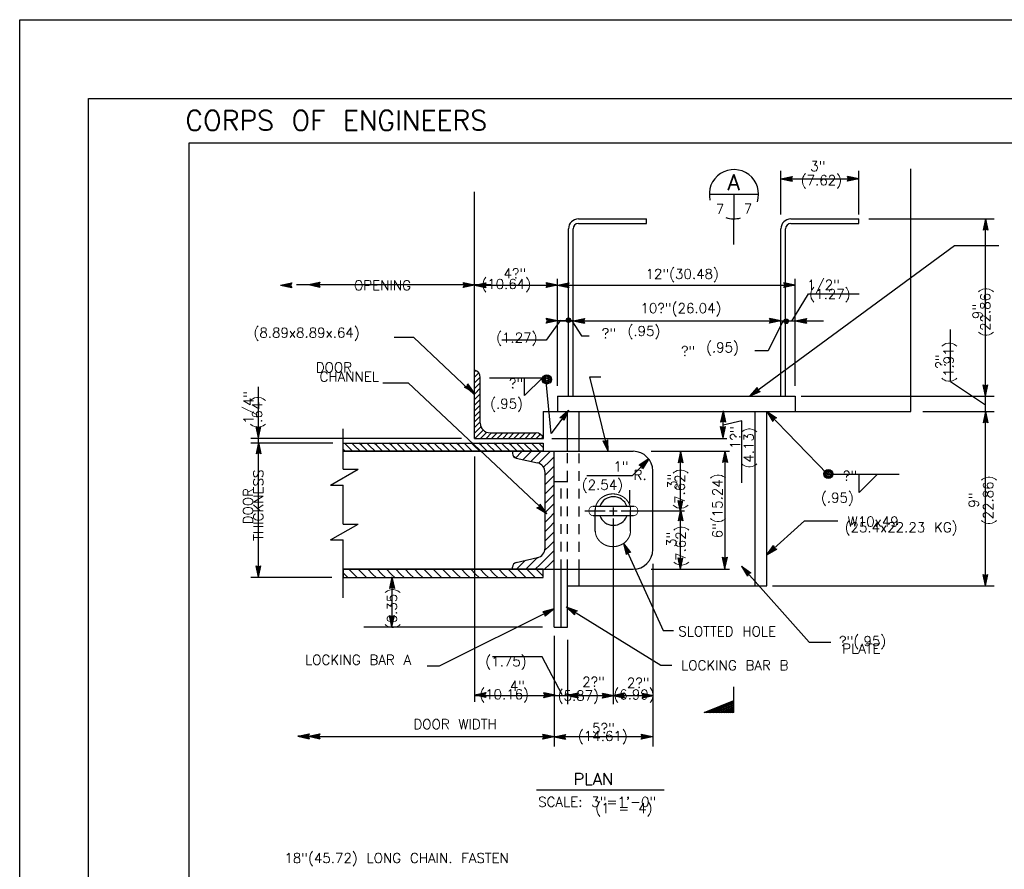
# Model space of a CAD drawing. Extents: x -16 to 1164, y -18 to 483.
# Tile 4 of 15: x -16 to -4, y 1 to 12. Entities that reach past the tile are written whole.
import ezdxf
from ezdxf.enums import TextEntityAlignment as Align

# ---------------------------------------------------------------- set-up
doc = ezdxf.new("R2010")
doc.units = 0
doc.header["$MEASUREMENT"] = 0
doc.linetypes.add('HIDDEN2', pattern=[0.1875, 0.125, -0.0625])
doc.layers.add('LETTERING', color=7, linetype='CONTINUOUS')
doc.layers.add('OUTLINE', color=7, linetype='CONTINUOUS')
doc.styles.add('TXT_SHX', font='txt.shx')

# ---------------------------------------------------------------- blocks, each defined once
blk = doc.blocks.new('LT1')
at = {"layer": 'OUTLINE', "color": 24, "linetype": 'CONTINUOUS'}
for p, q in [((0, 0), (-0.0015, 0.00032)), ((-0.00135, 0), (-0.0015, 0.00032)), ((0, 0), (-0.0015, -0.00032)), ((-0.0015, -0.00032), (-0.00135, 0)), ((-0.00039, 0), (-0.00136, 0.00021)), ((-0.00127, 0), (-0.00136, 0.00021)), ((-0.00039, 0), (-0.00136, -0.00021)), ((-0.00136, -0.00021), (-0.00127, 0)), ((-0.00076, 0), (-0.00123, 0.00009)), ((-0.00119, 0), (-0.00123, 0.00009)), ((-0.00076, 0), (-0.00123, -0.0001)), ((-0.00123, -0.0001), (-0.00119, 0))]:
    blk.add_line(p, q, dxfattribs=at)
blk = doc.blocks.new('REBAR0')
at = {"layer": 'OUTLINE', "color": 24, "linetype": 'CONTINUOUS'}
for radius in [0.00482, 0.00374, 0.00274, 0.00138]:
    blk.add_circle((0.0002, -0.0046), radius, dxfattribs=at)
blk = doc.blocks.new('FILLET')
at = {"layer": 'OUTLINE', "color": 24, "linetype": 'CONTINUOUS'}
for q in [(0, 0), (0.00236, -0.00002)]:
    blk.add_line((0, -0.00239), q, dxfattribs=at)

msp = doc.modelspace()

# ---------------------------------------------------------------- linework, layer by layer
at = {"layer": 'LETTERING', "color": 7, "linetype": 'CONTINUOUS'}
for p, q in [((-7.283, 9.287), (-6.659, 9.287)), ((-6.971, 9.287), (-6.971, 8.975)), ((-6.971, 8.649), (-6.971, 8.975)), ((-6.971, 2.701), (-6.971, 3.025)), ((-7.35, 2.701), (-6.971, 2.851)), ((-7.319, 2.701), (-6.971, 2.839)), ((-7.286, 2.701), (-6.971, 2.826)), ((-7.263, 2.701), (-6.971, 2.817)), ((-7.227, 2.701), (-6.971, 2.803)), ((-7.193, 2.701), (-6.971, 2.789)), ((-7.152, 2.701), (-6.971, 2.773)), ((-7.125, 2.701), (-6.971, 2.762)), ((-6.971, 2.701), (-7.35, 2.701)), ((-7.093, 2.701), (-6.971, 2.75)), ((-7.064, 2.701), (-6.971, 2.738)), ((-7.035, 2.701), (-6.971, 2.727)), ((-7.015, 2.701), (-6.971, 2.719)), ((-6.988, 2.701), (-6.971, 2.708))]:
    msp.add_line(p, q, dxfattribs=at)
for start, end in [(341.9698, 193.8121), (251.0405, 285.7467)]:
    msp.add_arc((-6.971, 9.287), 0.313, start, end, dxfattribs=at)
at = {"layer": 'OUTLINE', "color": 7, "linetype": 'CONTINUOUS'}
for p, q in [((-16.043, -18.495), (-16.043, 11.505)), ((-16.043, 11.505), (25.957, 11.505)), ((-15.168, 10.505), (25.082, 10.505)), ((-15.168, -17.499), (-15.168, 10.505)), ((-13.89, 9.94), (24.352, 9.94)), ((-13.89, -16.933), (-13.89, 9.94)), ((-6.374, 9.029), (-6.374, 9.583)), ((-5.385, 9.029), (-5.385, 9.583)), ((-4.724, 6.525), (-4.724, 9.609)), ((-6.374, 9.483), (-5.385, 9.483)), ((-10.265, 6.184), (-10.265, 9.317)), ((-8.947, 8.972), (-8.083, 8.972)), ((-8.947, 8.915), (-8.083, 8.915)), ((-8.083, 8.915), (-8.083, 8.972)), ((-6.249, 8.972), (-5.385, 8.972)), ((-6.249, 8.915), (-5.385, 8.915)), ((-5.385, 8.915), (-5.385, 8.972)), ((-5.259, 8.972), (-3.664, 8.972)), ((-3.776, 6.72), (-3.776, 8.972)), ((-9.072, 6.719), (-9.072, 8.847)), ((-9.014, 6.719), (-9.014, 8.847)), ((-6.374, 6.719), (-6.374, 8.847)), ((-6.316, 6.719), (-6.316, 8.847)), ((-6.772, 6.719), (-4.169, 8.635)), ((-4.169, 8.635), (-3.604, 8.635)), ((-12.525, 8.138), (-12.374, 8.138)), ((-12.374, 8.138), (-10.058, 8.138)), ((-10.265, 8.131), (-9.211, 8.131)), ((-9.211, 6.85), (-9.211, 8.212)), ((-9.211, 8.131), (-6.191, 8.131)), ((-6.191, 6.85), (-6.191, 8.212)), ((-6.235, 7.672), (-6.022, 8.02)), ((-6.022, 8.02), (-5.379, 8.02)), ((-9.175, 7.686), (-9.355, 7.431)), ((-9.227, 7.684), (-9.004, 7.684)), ((-9.211, 7.677), (-9.072, 7.677)), ((-9.072, 7.677), (-9.013, 7.677)), ((-9.029, 7.676), (-8.908, 7.486)), ((-9.013, 7.677), (-6.374, 7.677)), ((-6.356, 7.664), (-6.534, 7.295)), ((-6.374, 7.677), (-6.316, 7.677)), ((-6.316, 7.677), (-6.191, 7.677)), ((-6.191, 7.677), (-5.834, 7.677)), ((-4.219, 6.907), (-4.219, 7.568)), ((-11.038, 7.465), (-11.285, 7.465)), ((-10.265, 6.739), (-11.038, 7.465)), ((-9.355, 7.431), (-9.921, 7.431)), ((-8.908, 7.486), (-8.808, 7.486)), ((-6.534, 7.295), (-6.704, 7.295)), ((-10.264, 7.033), (-10.262, 7.036)), ((-10.262, 7.036), (-10.25, 7.047)), ((-10.262, 6.965), (-10.211, 7.015)), ((-11.104, 6.885), (-11.432, 6.885)), ((-9.37, 5.256), (-11.109, 6.89)), ((-10.264, 6.962), (-10.262, 6.965)), ((-10.264, 6.891), (-10.262, 6.894)), ((-10.262, 6.894), (-10.194, 6.961)), ((-10.262, 6.823), (-10.194, 6.891)), ((-10.194, 6.379), (-10.194, 6.958)), ((-9.359, 6.95), (-10.076, 6.95)), ((-9.293, 6.245), (-9.359, 6.95)), ((-8.567, 6.02), (-8.801, 6.965)), ((-8.801, 6.965), (-8.66, 6.965)), ((-4.219, 6.907), (-3.775, 6.609)), ((-13.01, 6.125), (-13.01, 6.838)), ((-10.264, 6.82), (-10.262, 6.823)), ((-10.262, 6.752), (-10.194, 6.82)), ((-10.264, 6.749), (-10.262, 6.752)), ((-10.264, 6.678), (-10.262, 6.681)), ((-10.262, 6.681), (-10.194, 6.749)), ((-10.262, 6.61), (-10.194, 6.678)), ((-9.211, 6.719), (-6.191, 6.719)), ((-9.211, 6.719), (-9.211, 6.524)), ((-6.191, 6.719), (-6.191, 6.524)), ((-6.116, 6.719), (-3.664, 6.719)), ((-3.776, 6.525), (-3.776, 6.719)), ((-10.264, 6.608), (-10.262, 6.61)), ((-10.264, 6.537), (-10.262, 6.539)), ((-10.262, 6.539), (-10.194, 6.607)), ((-10.262, 6.468), (-10.194, 6.536)), ((-9.392, 6.525), (-4.724, 6.525)), ((-9.391, 6.184), (-9.391, 6.525)), ((-9.083, 6.525), (-9.293, 6.245)), ((-9.083, 6.02), (-9.083, 6.525)), ((-8.936, 6.022), (-8.936, 6.525)), ((-7.109, 6.184), (-7.109, 6.526)), ((-6.702, 4.311), (-6.702, 6.525)), ((-6.554, 4.311), (-6.554, 6.525)), ((-6.554, 6.525), (-5.783, 5.731)), ((-4.573, 6.525), (-3.665, 6.525)), ((-3.776, 4.311), (-3.776, 6.525)), ((-10.264, 6.466), (-10.262, 6.468)), ((-10.264, 6.395), (-10.262, 6.397)), ((-10.262, 6.397), (-10.194, 6.465)), ((-10.262, 6.326), (-10.194, 6.394)), ((-6.871, 6.405), (-7.109, 6.353)), ((-6.871, 5.621), (-6.871, 6.406)), ((-11.934, 5.791), (-11.934, 6.305)), ((-10.264, 6.324), (-10.262, 6.326)), ((-10.264, 6.253), (-10.262, 6.255)), ((-10.262, 6.255), (-10.191, 6.326)), ((-10.262, 6.184), (-10.191, 6.255)), ((-10.191, 6.326), (-10.184, 6.333)), ((-10.191, 6.255), (-10.156, 6.29)), ((-10.191, 6.184), (-10.12, 6.255)), ((-10.12, 6.255), (-10.112, 6.263)), ((-10.12, 6.184), (-10.05, 6.254)), ((-10.069, 6.254), (-9.485, 6.254)), ((-10.049, 6.184), (-9.979, 6.254)), ((-9.978, 6.184), (-9.908, 6.254)), ((-9.907, 6.184), (-9.837, 6.254)), ((-9.836, 6.184), (-9.766, 6.254)), ((-9.765, 6.184), (-9.695, 6.254)), ((-9.694, 6.184), (-9.624, 6.254)), ((-9.623, 6.184), (-9.553, 6.254)), ((-9.552, 6.184), (-9.483, 6.254)), ((-10.433, 6.184), (-13.106, 6.184)), ((-10.265, 6.184), (-9.391, 6.184)), ((-9.481, 6.184), (-9.429, 6.237)), ((-9.41, 6.184), (-9.397, 6.198)), ((-9.283, 6.184), (-7.06, 6.184)), ((-12.067, 6.125), (-13.106, 6.125)), ((-13.01, 4.415), (-13.01, 6.125)), ((-11.934, 6.125), (-9.392, 6.125)), ((-11.909, 6.02), (-11.934, 6.045)), ((-11.934, 6.02), (-8.252, 6.02)), ((-11.888, 6.094), (-11.919, 6.125)), ((-11.814, 6.02), (-11.888, 6.094)), ((-11.793, 6.094), (-11.824, 6.125)), ((-11.719, 6.02), (-11.793, 6.094)), ((-11.698, 6.094), (-11.729, 6.125)), ((-11.624, 6.02), (-11.698, 6.094)), ((-11.603, 6.094), (-11.634, 6.125)), ((-11.529, 6.02), (-11.603, 6.094)), ((-11.508, 6.094), (-11.539, 6.125)), ((-11.434, 6.02), (-11.508, 6.094)), ((-11.413, 6.094), (-11.444, 6.125)), ((-11.339, 6.02), (-11.413, 6.094)), ((-11.318, 6.094), (-11.349, 6.125)), ((-11.244, 6.02), (-11.318, 6.094)), ((-11.223, 6.094), (-11.254, 6.125)), ((-11.149, 6.02), (-11.223, 6.094)), ((-11.128, 6.094), (-11.159, 6.125)), ((-11.054, 6.02), (-11.128, 6.094)), ((-11.033, 6.094), (-11.064, 6.125)), ((-10.959, 6.02), (-11.033, 6.094)), ((-10.938, 6.094), (-10.969, 6.125)), ((-10.864, 6.02), (-10.938, 6.094)), ((-10.843, 6.094), (-10.874, 6.125)), ((-10.769, 6.02), (-10.843, 6.094)), ((-10.748, 6.094), (-10.779, 6.125)), ((-10.674, 6.02), (-10.748, 6.094)), ((-10.653, 6.094), (-10.684, 6.125)), ((-10.579, 6.02), (-10.653, 6.094)), ((-10.558, 6.094), (-10.589, 6.125)), ((-10.484, 6.02), (-10.558, 6.094)), ((-10.463, 6.094), (-10.494, 6.125)), ((-10.389, 6.02), (-10.463, 6.094)), ((-10.368, 6.094), (-10.399, 6.125)), ((-10.294, 6.02), (-10.368, 6.094)), ((-10.273, 6.094), (-10.304, 6.125)), ((-10.199, 6.02), (-10.273, 6.094)), ((-10.178, 6.094), (-10.209, 6.125)), ((-10.104, 6.02), (-10.178, 6.094)), ((-10.083, 6.094), (-10.114, 6.125)), ((-10.009, 6.02), (-10.083, 6.094)), ((-9.988, 6.094), (-10.019, 6.125)), ((-9.914, 6.02), (-9.988, 6.094)), ((-9.893, 6.094), (-9.924, 6.125)), ((-9.819, 6.02), (-9.893, 6.094)), ((-9.798, 6.094), (-9.829, 6.125)), ((-9.724, 6.02), (-9.798, 6.094)), ((-9.782, 6.021), (-9.782, 5.993)), ((-9.781, 6.018), (-9.78, 6.02)), ((-9.743, 5.937), (-9.672, 6.009)), ((-9.703, 6.094), (-9.734, 6.125)), ((-9.629, 6.02), (-9.703, 6.094)), ((-9.672, 6.009), (-9.661, 6.02)), ((-9.647, 5.914), (-9.553, 6.009)), ((-9.608, 6.094), (-9.639, 6.125)), ((-9.534, 6.02), (-9.608, 6.094)), ((-9.553, 6.009), (-9.542, 6.02)), ((-9.55, 5.892), (-9.434, 6.009)), ((-9.513, 6.094), (-9.544, 6.125)), ((-9.439, 6.02), (-9.513, 6.094)), ((-9.418, 6.094), (-9.449, 6.125)), ((-9.434, 6.009), (-9.423, 6.02)), ((-9.434, 5.89), (-9.315, 6.009)), ((-9.392, 6.068), (-9.418, 6.094)), ((-9.392, 6.125), (-9.392, 6.018)), ((-9.315, 6.009), (-9.304, 6.02)), ((-9.254, 3.783), (-9.254, 6.02)), ((-8.022, 6.02), (-7.029, 6.02)), ((-7.649, 5.261), (-7.649, 6.02)), ((-7.084, 4.521), (-7.084, 6.02)), ((-10.265, 5.952), (-10.265, 2.836)), ((-9.735, 5.934), (-9.468, 5.874)), ((-9.455, 5.869), (-9.434, 5.89)), ((-9.388, 5.817), (-9.315, 5.89)), ((-9.315, 5.89), (-9.255, 5.95)), ((-8.053, 5.922), (-8.264, 5.71)), ((-12.097, 5.589), (-11.744, 5.791)), ((-11.934, 5.791), (-11.744, 5.791)), ((-9.37, 5.716), (-9.315, 5.771)), ((-9.315, 5.771), (-9.255, 5.831)), ((-8.002, 4.771), (-8.002, 5.77)), ((-9.37, 4.79), (-9.37, 5.752)), ((-9.37, 5.597), (-9.315, 5.652)), ((-9.315, 5.652), (-9.255, 5.712)), ((-9.254, 5.635), (-9.082, 5.635)), ((-8.264, 5.71), (-8.84, 5.71)), ((-5.783, 5.731), (-4.874, 5.731)), ((-12.097, 5.589), (-11.934, 5.589)), ((-11.934, 5.095), (-11.934, 5.589)), ((-9.37, 5.478), (-9.315, 5.533)), ((-9.315, 5.533), (-9.255, 5.593)), ((-8.295, 5.357), (-8.295, 5.526)), ((-9.37, 5.359), (-9.315, 5.414)), ((-9.315, 5.414), (-9.255, 5.474)), ((-9.37, 5.24), (-9.315, 5.295)), ((-9.315, 5.295), (-9.255, 5.355)), ((-8.864, 5.261), (-8.607, 5.261)), ((-8.759, 5.323), (-8.243, 5.323)), ((-8.732, 5.004), (-8.732, 5.275)), ((-8.552, 5.261), (-8.454, 5.261)), ((-8.502, 5.213), (-8.502, 5.305)), ((-8.402, 5.261), (-7.599, 5.261)), ((-8.284, 5.004), (-8.284, 5.275)), ((-7.649, 4.521), (-7.649, 5.261)), ((-9.37, 5.121), (-9.315, 5.176)), ((-9.315, 5.176), (-9.256, 5.236)), ((-8.759, 5.202), (-8.245, 5.202)), ((-8.502, 2.806), (-8.502, 5.167)), ((-6.554, 4.702), (-6.076, 5.135)), ((-6.076, 5.135), (-5.651, 5.135)), ((-12.097, 4.893), (-11.744, 5.095)), ((-11.934, 5.095), (-11.744, 5.095)), ((-9.37, 5.002), (-9.315, 5.057)), ((-9.315, 5.057), (-9.256, 5.117)), ((-12.097, 4.893), (-11.934, 4.893)), ((-11.934, 4.157), (-11.934, 4.893)), ((-9.37, 4.883), (-9.315, 4.938)), ((-9.315, 4.938), (-9.256, 4.998)), ((-9.315, 4.819), (-9.256, 4.879)), ((-9.375, 4.76), (-9.315, 4.819)), ((-9.315, 4.7), (-9.256, 4.76)), ((-8.373, 4.85), (-7.871, 3.744)), ((-9.735, 4.608), (-9.468, 4.668)), ((-9.672, 4.581), (-9.618, 4.635)), ((-9.553, 4.581), (-9.465, 4.67)), ((-9.434, 4.581), (-9.315, 4.7)), ((-9.315, 4.581), (-9.256, 4.641)), ((-11.934, 4.521), (-8.252, 4.521)), ((-11.8, 4.46), (-11.861, 4.521)), ((-11.681, 4.46), (-11.742, 4.521)), ((-11.562, 4.46), (-11.623, 4.521)), ((-11.443, 4.46), (-11.504, 4.521)), ((-11.324, 4.46), (-11.385, 4.521)), ((-11.205, 4.46), (-11.266, 4.521)), ((-11.086, 4.46), (-11.147, 4.521)), ((-10.967, 4.46), (-11.028, 4.521)), ((-10.848, 4.46), (-10.909, 4.521)), ((-10.729, 4.46), (-10.79, 4.521)), ((-10.61, 4.46), (-10.671, 4.521)), ((-10.491, 4.46), (-10.552, 4.521)), ((-10.372, 4.46), (-10.433, 4.521)), ((-10.253, 4.46), (-10.314, 4.521)), ((-10.134, 4.46), (-10.195, 4.521)), ((-10.015, 4.46), (-10.076, 4.521)), ((-9.896, 4.46), (-9.957, 4.521)), ((-9.777, 4.46), (-9.838, 4.521)), ((-9.782, 4.521), (-9.782, 4.549)), ((-9.732, 4.521), (-9.672, 4.581)), ((-9.658, 4.46), (-9.719, 4.521)), ((-9.613, 4.521), (-9.553, 4.581)), ((-9.539, 4.46), (-9.6, 4.521)), ((-9.494, 4.521), (-9.434, 4.581)), ((-9.42, 4.46), (-9.481, 4.521)), ((-9.392, 4.415), (-9.392, 4.521)), ((-9.375, 4.521), (-9.315, 4.581)), ((-9.166, 3.783), (-9.166, 4.52)), ((-9.083, 3.783), (-9.083, 4.52)), ((-8.936, 4.311), (-8.936, 4.518)), ((-8.022, 4.521), (-7.029, 4.521)), ((-8.002, 4.591), (-8.002, 2.27)), ((-6.873, 4.561), (-6.015, 3.592)), ((-12.077, 4.415), (-13.106, 4.415)), ((-11.919, 4.46), (-11.934, 4.475)), ((-11.934, 4.415), (-9.392, 4.415)), ((-11.874, 4.415), (-11.919, 4.46)), ((-11.755, 4.415), (-11.8, 4.46)), ((-11.636, 4.415), (-11.681, 4.46)), ((-11.517, 4.415), (-11.562, 4.46)), ((-11.398, 4.415), (-11.443, 4.46)), ((-11.279, 4.415), (-11.324, 4.46)), ((-11.314, 3.792), (-11.314, 4.424)), ((-11.16, 4.415), (-11.205, 4.46)), ((-11.041, 4.415), (-11.086, 4.46)), ((-10.922, 4.415), (-10.967, 4.46)), ((-10.803, 4.415), (-10.848, 4.46)), ((-10.684, 4.415), (-10.729, 4.46)), ((-10.565, 4.415), (-10.61, 4.46)), ((-10.446, 4.415), (-10.491, 4.46)), ((-10.327, 4.415), (-10.372, 4.46)), ((-10.208, 4.415), (-10.253, 4.46)), ((-10.089, 4.415), (-10.134, 4.46)), ((-9.97, 4.415), (-10.015, 4.46)), ((-9.851, 4.415), (-9.896, 4.46)), ((-9.732, 4.415), (-9.777, 4.46)), ((-9.613, 4.415), (-9.658, 4.46)), ((-9.494, 4.415), (-9.539, 4.46)), ((-9.392, 4.432), (-9.42, 4.46)), ((-9.086, 4.311), (-6.554, 4.311)), ((-6.479, 4.311), (-3.664, 4.311)), ((-9.254, 4.016), (-10.713, 3.288)), ((-9.083, 4.036), (-7.901, 3.3)), ((-9.404, 3.783), (-11.673, 3.783)), ((-9.254, 3.783), (-9.083, 3.783)), ((-9.254, 3.673), (-9.254, 2.27)), ((-7.871, 3.744), (-7.738, 3.744)), ((-9.083, 3.623), (-9.083, 2.806)), ((-6.015, 3.592), (-5.74, 3.592)), ((-9.406, 3.409), (-10.039, 3.409)), ((-9.151, 2.924), (-9.406, 3.409)), ((-10.713, 3.288), (-10.867, 3.288)), ((-7.901, 3.3), (-7.759, 3.3)), ((-10.265, 2.917), (-9.253, 2.917)), ((-9.253, 2.917), (-9.083, 2.917)), ((-9.083, 2.917), (-8.501, 2.917)), ((-8.501, 2.917), (-8.002, 2.917)), ((-12.374, 2.398), (-12.51, 2.398)), ((-9.254, 2.392), (-12.374, 2.392)), ((-8.002, 2.391), (-9.254, 2.391)), ((-9.477, 1.718), (-7.858, 1.718))]:
    msp.add_line(p, q, dxfattribs=at)
at = {"layer": 'OUTLINE', "color": 7, "linetype": 'HIDDEN2'}
for p, q in [((-9.083, 4.52), (-9.083, 6.02)), ((-8.936, 4.518), (-8.936, 6.02)), ((-9.166, 4.52), (-9.166, 5.635))]:
    msp.add_line(p, q, dxfattribs=at)
at = {"layer": 'OUTLINE', "color": 7, "linetype": 'CONTINUOUS'}
for points in [[(-9.443, 6.245), (-9.426, 6.234), (-9.429, 6.237)], [(-11.934, 6.02), (-11.934, 6.125), (-9.392, 6.125), (-9.392, 6.02)], [(-9.752, 5.941), (-9.745, 5.938), (-9.761, 5.948)], [(-11.934, 4.521), (-11.934, 4.415), (-9.392, 4.415), (-9.392, 4.521)]]:
    msp.add_lwpolyline(points, close=True, dxfattribs=at)
for points, const_width in [([(-8.732, 5.275, -0.054055), (-8.728, 5.314, -0.053202), (-8.715, 5.352, -0.051693), (-8.694, 5.387, -0.049844), (-8.666, 5.418, -0.047984), (-8.632, 5.443, -0.046384), (-8.594, 5.462, -0.045229), (-8.552, 5.474, -0.044628), (-8.508, 5.478, -0.044628), (-8.464, 5.474, -0.045229), (-8.422, 5.462, -0.046384), (-8.383, 5.443, -0.047984), (-8.349, 5.418, -0.049844), (-8.322, 5.387, -0.051693), (-8.301, 5.352, -0.053202), (-8.288, 5.314, -0.054055), (-8.284, 5.275, -0.054055)], 0.0138), ([(-8.759, 5.202, -0.054857), (-8.769, 5.203, -0.053845), (-8.78, 5.206, -0.052068), (-8.789, 5.212, -0.049914), (-8.797, 5.219, -0.047773), (-8.804, 5.228, -0.04595), (-8.809, 5.239, -0.044645), (-8.812, 5.25, -0.043969), (-8.813, 5.262, -0.043969), (-8.812, 5.274, -0.044645), (-8.809, 5.285, -0.04595), (-8.804, 5.296, -0.047773), (-8.797, 5.305, -0.049914), (-8.789, 5.312, -0.052068), (-8.78, 5.318, -0.053845), (-8.769, 5.321, -0.054857), (-8.759, 5.323, -0.054857)], 0.00984), ([(-8.245, 5.202, 0.054857), (-8.234, 5.203, 0.053845), (-8.224, 5.206, 0.052068), (-8.215, 5.212, 0.049914), (-8.207, 5.219, 0.047773), (-8.2, 5.228, 0.04595), (-8.195, 5.239, 0.044645), (-8.192, 5.25, 0.043969), (-8.191, 5.262, 0.043969), (-8.192, 5.274, 0.044645), (-8.195, 5.285, 0.04595), (-8.2, 5.296, 0.047773), (-8.207, 5.305, 0.049914), (-8.215, 5.312, 0.052068), (-8.224, 5.318, 0.053845), (-8.234, 5.321, 0.054857), (-8.245, 5.323, 0.054857)], 0.00984), ([(-8.732, 5.012, 0.054055), (-8.728, 4.972, 0.053202), (-8.715, 4.934, 0.051693), (-8.694, 4.899, 0.049844), (-8.666, 4.868, 0.047984), (-8.632, 4.843, 0.046384), (-8.594, 4.824, 0.045229), (-8.552, 4.812, 0.044628), (-8.508, 4.808, 0.044628), (-8.464, 4.812, 0.045229), (-8.422, 4.824, 0.046384), (-8.383, 4.843, 0.047984), (-8.349, 4.868, 0.049844), (-8.322, 4.899, 0.051693), (-8.301, 4.934, 0.053202), (-8.288, 4.972, 0.054055), (-8.284, 5.012, 0.054055)], 0.0138)]:
    msp.add_lwpolyline(points, format="xyb", dxfattribs=dict(at, const_width=const_width))
for centre, radius, start, end in [((-8.947, 8.847), 0.125, 90, 180), ((-8.947, 8.847), 0.067, 90, 180), ((-6.249, 8.847), 0.125, 90, 180), ((-6.249, 8.847), 0.067, 90, 180), ((-10.291, 6.959), 0.0973, 359.6301, 73.7186), ((-10.069, 6.379), 0.125, 180, 270), ((-9.484, 6.156), 0.0973, 16.2814, 90.3699), ((-8.252, 5.77), 0.25, 0, 90), ((-9.722, 5.993), 0.06, 180, 257.3061), ((-9.495, 5.752), 0.125, 0, 77.3693), ((-8.502, 5.261), 0.182, 19.7392, 159.8833), ((-8.502, 5.261), 0.182, 199.3508, 338.6164), ((-9.495, 4.789), 0.125, 282.6307, 360), ((-8.252, 4.771), 0.25, 270, 360), ((-9.722, 4.549), 0.06, 102.6939, 180)]:
    msp.add_arc(centre, radius, start, end, dxfattribs=at)

# ---------------------------------------------------------------- block references
at = {"layer": 'OUTLINE', "linetype": 'CONTINUOUS'}
for p, xscale, yscale, zscale, rotation in [((-6.374, 9.483), 96, 96, 96, 180.0000000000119), ((-3.776, 8.972), 96, 96, 96, 90.00000000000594), ((-12.732, 8.131), 96, 96, 96, 180.0000000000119), ((-12.374, 8.138), 96, 96, 96, 180.0000000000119), ((-10.265, 8.131), 96, 96, 96, 180.0000000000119), ((-9.211, 8.131), 96, 96, 96, 180.0000000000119), ((-9.013, 7.677), 96, 96, 96, 180.0000000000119), ((-6.191, 7.677), 96, 96, 96, 180.0000000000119), ((-10.266, 6.758), 96.00019561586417, 96.00019561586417, 96.00019561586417, 316.7957620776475), ((-6.772, 6.719), 96.00011074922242, 96.00011074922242, 96.00011074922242, 216.3557052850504), ((-3.776, 6.72), 96, 96, 96, 269.9999999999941), ((-9.071, 6.543), 96.00026822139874, 96.00026822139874, 96.00026822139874, 53.13015571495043), ((-7.109, 6.533), 96, 96, 96, 90.00000000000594), ((-6.554, 6.525), 96.00008235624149, 96.00008235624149, 96.00008235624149, 134.1579833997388), ((-3.776, 6.525), 96, 96, 96, 90.00000000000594), ((-13.01, 6.191), 96, 96, 96, 269.9999999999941), ((-7.109, 6.191), 96, 96, 96, 269.9999999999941), ((-13.01, 6.132), 96, 96, 96, 90.00000000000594), ((-8.567, 6.02), 96.00003212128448, 96.00003212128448, 96.00003212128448, 283.9149775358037), ((-7.65, 6.018), 96, 96, 96, 90.00000000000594), ((-7.085, 6.022), 96, 96, 96, 90.00000000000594), ((-8.053, 5.922), 96.00041556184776, 96.00041556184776, 96.00041556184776, 45.13545700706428), ((-7.65, 5.25), 96, 96, 96, 269.9999999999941), ((-9.347, 5.227), 96.00015633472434, 96.00015633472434, 96.00015633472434, 316.7829277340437), ((-7.65, 5.28), 96, 96, 96, 90.00000000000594), ((-8.373, 4.85), 96.0001268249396, 96.0001268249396, 96.0001268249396, 114.4127544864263), ((-6.554, 4.702), 96.00010520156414, 96.00010520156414, 96.00010520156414, 222.171982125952), ((-7.649, 4.521), 96, 96, 96, 269.9999999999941), ((-7.085, 4.532), 96, 96, 96, 269.9999999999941), ((-13.01, 4.422), 96, 96, 96, 269.9999999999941), ((-6.873, 4.561), 96.00012737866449, 96.00012737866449, 96.00012737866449, 131.5233308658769), ((-11.315, 4.422), 96, 96, 96, 90.00000000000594), ((-3.776, 4.311), 96, 96, 96, 269.9999999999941), ((-9.255, 4.017), 96.00018470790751, 96.00018470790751, 96.00018470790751, 26.59118192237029), ((-9.101, 4.043), 96.00024961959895, 96.00024961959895, 96.00024961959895, 148.0906879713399), ((-11.315, 3.79), 96, 96, 96, 269.9999999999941), ((-10.266, 2.924), 96, 96, 96, 180.0000000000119), ((-9.095, 2.919), 96, 96, 96, 180.0000000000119), ((-8.507, 2.918), 96, 96, 96, 180.0000000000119), ((-12.51, 2.398), 96, 96, 96, 180.0000000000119), ((-12.374, 2.398), 96, 96, 96, 180.0000000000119), ((-9.255, 2.391), 96, 96, 96, 180.0000000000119)]:
    msp.add_blockref('LT1', p, dxfattribs=dict(at, xscale=xscale, yscale=yscale, zscale=zscale, rotation=rotation))
for name, p, xscale, yscale, zscale in [('LT1', (-5.385, 9.483), 96, 96, 96), ('LT1', (-10.265, 8.131), 96, 96, 96), ('LT1', (-9.211, 8.131), 96, 96, 96), ('LT1', (-6.191, 8.131), 96, 96, 96), ('LT1', (-9.211, 7.677), 96, 96, 96), ('REBAR0', (-9.073, 7.713), 6.001005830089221, 6.001005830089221, 6.001005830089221), ('LT1', (-6.374, 7.677), 96, 96, 96), ('REBAR0', (-6.309, 7.7), 6.001005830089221, 6.001005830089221, 6.001005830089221), ('FILLET', (-9.629, 6.957), 96, 96, 96), ('REBAR0', (-9.35, 6.988), 12.00201166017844, 12.00201166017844, 12.00201166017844), ('REBAR0', (-5.774, 5.787), 12.00201166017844, 12.00201166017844, 12.00201166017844), ('FILLET', (-5.378, 5.726), 96, 96, 96), ('LT1', (-9.242, 2.919), 96, 96, 96), ('LT1', (-8.496, 2.912), 96, 96, 96), ('LT1', (-7.991, 2.912), 96, 96, 96), ('LT1', (-9.255, 2.391), 96, 96, 96), ('LT1', (-8.004, 2.39), 96, 96, 96)]:
    msp.add_blockref(name, p, dxfattribs=dict(at, xscale=xscale, yscale=yscale, zscale=zscale))

# ---------------------------------------------------------------- texts
at = {"layer": 'LETTERING', "color": 7, "linetype": 'CONTINUOUS', "style": 'TXT_SHX'}
for s, height, p in [('A', 0.2, (-6.974, 9.338)), ('7', 0.125, (-7.148, 9.036)), ('7', 0.125, (-6.792, 9.04))]:
    msp.add_text(s, height=height, dxfattribs=at).set_placement(p, align=Align.CENTER)
at = {"layer": 'OUTLINE', "color": 7, "linetype": 'CONTINUOUS', "style": 'TXT_SHX'}
for s, height, p in [('CORPS OF ENGINEERS', 0.25, (-13.938, 10.099)), ('W10x49', 0.125, (-5.526, 5.064)), ('SLOTTED HOLE', 0.125, (-7.677, 3.668)), ('?"(.95)', 0.125, (-5.636, 3.546)), ('LOCKING BAR B', 0.125, (-7.642, 3.237))]:
    msp.add_text(s, height=height, dxfattribs=at).set_placement(p)
for s, height, p in [('3"', 0.125, (-5.905, 9.58)), ('(7.62)', 0.125, (-5.86, 9.402)), ('4?"', 0.125, (-9.753, 8.218)), ('12"(30.48)', 0.125, (-7.628, 8.211)), ('OPENING', 0.125, (-11.435, 8.067)), ('(10.64)', 0.125, (-9.863, 8.083)), (' 1/2"', 0.125, (-5.89, 8.072)), ('(1.27)', 0.125, (-5.752, 7.956)), ('10?"(26.04)', 0.125, (-7.644, 7.776)), ('(1.27)', 0.125, (-9.729, 7.402)), ('?"', 0.125, (-8.559, 7.457)), ('?"', 0.125, (-7.552, 7.231)), ('DOOR', 0.125, (-12.052, 7.023)), ('1" ', 0.125, (-8.35, 5.765)), ('R.', 0.125, (-8.162, 5.657)), (' (2.54)', 0.125, (-8.697, 5.532)), ('(25.4x22.23 KG)', 0.125, (-4.847, 4.991)), ('PLATE', 0.125, (-5.352, 3.449)), ('2?"', 0.125, (-8.753, 3.027)), ('2?"', 0.125, (-8.186, 3.014)), ('(10.16)', 0.125, (-9.89, 2.869)), ('4"', 0.125, (-9.722, 2.976)), ('(6.99)', 0.125, (-8.24, 2.867)), ('(5.87)', 0.125, (-8.947, 2.853)), ('DOOR WIDTH', 0.125, (-10.512, 2.489)), ('5?"', 0.125, (-8.628, 2.438)), ('(14.61)', 0.125, (-8.636, 2.338)), ('PLAN', 0.15, (-8.757, 1.779)), ('SCALE: 3"=1\'-0"', 0.125, (-8.708, 1.502)), ('(1 = 4)', 0.125, (-8.369, 1.422)), ('18"(45.72) LONG CHAIN. FASTEN', 0.125, (-11.255, 0.788))]:
    msp.add_text(s, height=height, dxfattribs=at).set_placement(p, align=Align.CENTER)
for s, p in [('(22.86)', (-3.715, 7.791)), ('9"', (-3.814, 7.796)), ('(1.91)', (-4.182, 7.152)), ('?"', (-4.285, 7.16)), (' 1/4"', (-13.074, 6.521)), ('(.64)', (-12.964, 6.515)), ('1?"', (-6.892, 6.193)), ('(4.13)', (-6.722, 6.063)), ('THICKNESS', (-12.949, 5.335)), ('3"', (-7.691, 5.638)), ('(7.62)', (-7.595, 5.539)), ('6"(15.24)', (-7.118, 5.326)), ('(22.86)', (-3.678, 5.396)), ('DOOR', (-13.08, 5.322)), ('9"', (-3.862, 5.399)), ('(7.62)', (-7.585, 4.815)), ('3"', (-7.702, 4.9)), ('(6.35)', (-11.252, 4.021))]:
    msp.add_text(s, height=0.125, rotation=90, dxfattribs=at).set_placement(p, align=Align.CENTER)
for s, p in [('(8.89x8.89x.64)', (-11.724, 7.465)), ('(.95)', (-7.905, 7.486)), ('(.95)', (-6.907, 7.277)), ('CHANNEL', (-11.479, 6.906)), ('?" ', (-9.535, 6.821)), ('(.95)', (-9.65, 6.563)), ('?" ', (-5.295, 5.645)), ('(.95)', (-5.448, 5.368)), ('LOCKING BAR A', (-11.071, 3.307)), ('(1.75)', (-9.604, 3.287))]:
    msp.add_text(s, height=0.125, dxfattribs=at).set_placement(p, align=Align.RIGHT)

doc.saveas('drawing.dxf')
